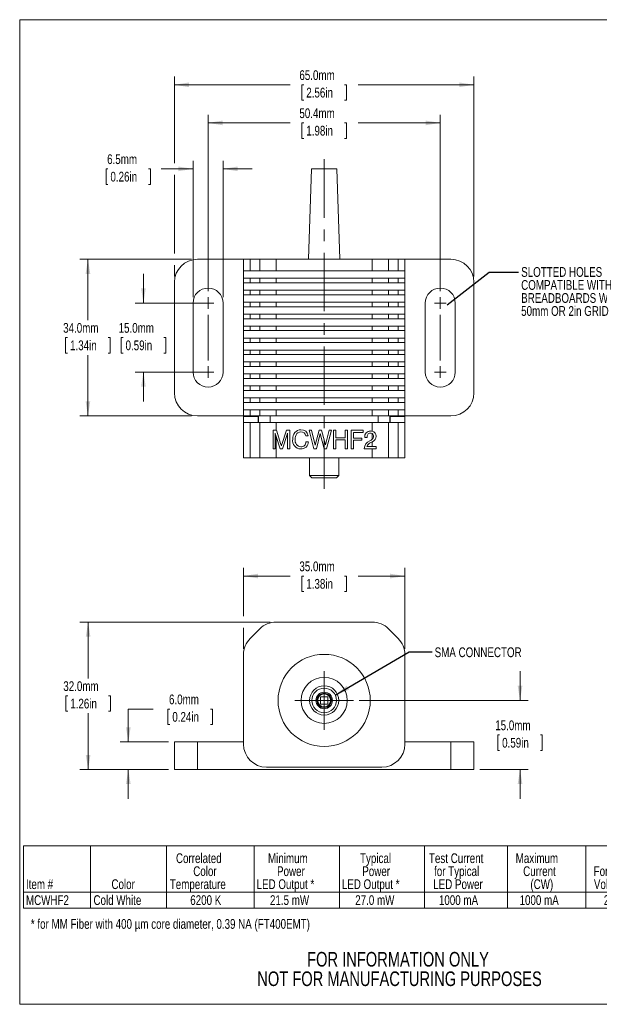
# Model space of a CAD drawing. Header units: millimetres. Extents: x 2 to 278, y 1 to 215.
# Tile 1 of 3: x 2 to 127, y 1 to 215. Entities that reach past the tile are written whole.
import ezdxf

# ---------------------------------------------------------------- set-up
doc = ezdxf.new("R2010")
doc.units = ezdxf.units.MM
doc.linetypes.add('CENTERX2', pattern=[20.32, 12.7, -2.54, 2.54, -2.54])
doc.styles.add('SLDTEXTSTYLE0', font='TXT', dxfattribs={"width": 0.75})
doc.styles.add('SLDTEXTSTYLE2', font='TXT', dxfattribs={"width": 0.7})
doc.styles.add('SLDTEXTSTYLE3', font='TXT', dxfattribs={"width": 0.694444})
doc.dimstyles.new('SLDDIMSTYLE0', dxfattribs={"dimtxt": 2.116667, "dimasz": 3.175, "dimexe": 0, "dimexo": 0.0625, "dimgap": 0.529167, "dimtad": 0, "dimtih": 1, "dimtoh": 1, "dimdec": 1, "dimrnd": 1e-09, "dimzin": 4, "dimdsep": 46, "dimtxsty": 'SLDTEXTSTYLE0', "dimsah": 1, "dimcen": 0.09, "dimadec": 0, "dimazin": 1, "dimtfac": 1, "dimtdec": 1, "dimtofl": 0, "dimtmove": 0, "dimatfit": 3, "dimfxl": 1, "dimfrac": 2, "dimtolj": 1, "dimtzin": 12, "dimarcsym": 0})
doc.dimstyles.new('SLDDIMSTYLE1', dxfattribs={"dimtxt": 2.116667, "dimasz": 3.175, "dimexe": 0, "dimexo": 0.0625, "dimgap": 0.529167, "dimtad": 0, "dimtih": 1, "dimtoh": 1, "dimdec": 1, "dimrnd": 1e-09, "dimzin": 4, "dimdsep": 46, "dimtxsty": 'SLDTEXTSTYLE0', "dimsah": 1, "dimcen": 0.09, "dimadec": 0, "dimazin": 1, "dimtfac": 1, "dimtdec": 1, "dimtmove": 0, "dimatfit": 0, "dimfxl": 1, "dimfrac": 2, "dimtolj": 1, "dimtzin": 12, "dimarcsym": 0})
doc.dimstyles.new('SLDDIMSTYLE2', dxfattribs={"dimtxt": 0.18, "dimasz": 3.175, "dimexe": 0, "dimexo": 0.0625, "dimgap": 0, "dimtad": 0, "dimtih": 1, "dimtoh": 1, "dimdec": 0, "dimrnd": 1e-09, "dimzin": 0, "dimdsep": 46, "dimtxsty": 'Standard', "dimsah": 1, "dimcen": 0.09, "dimadec": 0, "dimazin": 0, "dimtfac": 3.175, "dimtdec": 0, "dimtofl": 0, "dimtmove": 0, "dimatfit": 3, "dimfxl": 1, "dimfrac": 2, "dimtolj": 1, "dimtzin": 0, "dimarcsym": 0})
doc.dimstyles.new('SLDDIMSTYLE3', dxfattribs={"dimtxt": 2.116667, "dimasz": 3.175, "dimexe": 0, "dimexo": 0.0625, "dimgap": 0.529167, "dimtad": 0, "dimtih": 1, "dimtoh": 1, "dimdec": 1, "dimrnd": 1e-09, "dimzin": 12, "dimdsep": 46, "dimtxsty": 'SLDTEXTSTYLE0', "dimsah": 1, "dimcen": 0.09, "dimadec": 0, "dimazin": 3, "dimtfac": 1, "dimtdec": 1, "dimtofl": 0, "dimtmove": 0, "dimatfit": 3, "dimfxl": 1, "dimfrac": 2, "dimtolj": 1, "dimtzin": 12, "dimarcsym": 0})
doc.dimstyles.new('SLDDIMSTYLE5', dxfattribs={"dimtxt": 2.116667, "dimasz": 3.175, "dimexe": 0, "dimexo": 0.0625, "dimgap": 0.529167, "dimtad": 0, "dimtih": 1, "dimtoh": 1, "dimdec": 1, "dimrnd": 1e-09, "dimzin": 12, "dimdsep": 46, "dimtxsty": 'SLDTEXTSTYLE0', "dimsah": 1, "dimcen": 0.09, "dimadec": 0, "dimazin": 3, "dimtfac": 1, "dimtdec": 1, "dimtmove": 0, "dimatfit": 0, "dimfxl": 1, "dimfrac": 2, "dimtolj": 1, "dimtzin": 12, "dimarcsym": 0})
doc.dimstyles.new('SLDDIMSTYLE6', dxfattribs={"dimtxt": 0.18, "dimasz": 3.175, "dimexe": 0, "dimexo": 0.0625, "dimgap": 0, "dimtad": 0, "dimtih": 1, "dimtoh": 1, "dimdec": 0, "dimrnd": 1e-09, "dimzin": 0, "dimdsep": 46, "dimtxsty": 'Standard', "dimblk1": 'NONE', "dimblk2": 'NONE', "dimsah": 1, "dimcen": 0.09, "dimadec": 0, "dimazin": 0, "dimtfac": 3.175, "dimtdec": 0, "dimtofl": 0, "dimtmove": 0, "dimatfit": 3, "dimldrblk": 'NONE', "dimfxl": 1, "dimfrac": 2, "dimtolj": 1, "dimtzin": 0, "dimarcsym": 0})

# ---------------------------------------------------------------- blocks, each defined once
blk = doc.blocks.new('SW_NOTE_2')
at = {"color": 0, "linetype": 'Continuous', "lineweight": 0, "char_height": 3.175, "attachment_point": 2, "style": 'SLDTEXTSTYLE0'}
for s, insert in [('FOR INFORMATION ONLY', (25.05, 4.09)), ('NOT FOR MANUFACTURING PURPOSES', (25.38, -0.14))]:
    blk.add_mtext(s, dxfattribs=dict(at, insert=insert))
blk = doc.blocks.new('SW_TABLEANNOTATION_0')
at = {"color": 0, "linetype": 'Continuous', "lineweight": 0}
for p, q in [((0, 0), (0, -13.51)), ((168.5, 0), (0, 0)), ((14.5, 0), (14.5, -13.51)), ((31, 0), (31, -13.51)), ((50, 0), (50, -13.51)), ((68.5, 0), (68.5, -13.51)), ((87, 0), (87, -13.51)), ((105, 0), (105, -13.51)), ((122, 0), (122, -13.51)), ((136.5, 0), (136.5, -13.51)), ((152.5, 0), (152.5, -13.51)), ((168.5, -13.51), (168.5, 0)), ((0, -10.01), (168.5, -10.01)), ((0, -13.51), (168.5, -13.51))]:
    blk.add_line(p, q, dxfattribs=at)
at = {"color": 0, "linetype": 'Continuous', "lineweight": 0, "attachment_point": 1}
for s, insert, char_height, style in [('Correlated', (33.05, -1.61), 2.117, 'SLDTEXTSTYLE0'), ('Minimum', (53.02, -1.61), 2.117, 'SLDTEXTSTYLE0'), ('Typical', (72.99, -1.61), 2.117, 'SLDTEXTSTYLE0'), ('Test Current', (87.95, -1.61), 2.1167, 'SLDTEXTSTYLE0'), ('Maximum', (106.77, -1.61), 2.117, 'SLDTEXTSTYLE0'), ('Color', (36.8, -4.43), 2.117, 'SLDTEXTSTYLE0'), ('for Typical', (89.06, -4.43), 2.1167, 'SLDTEXTSTYLE0'), ('Forward', (123.69, -4.43), 2.117, 'SLDTEXTSTYLE0'), ('Bandwidth', (137.14, -4.43), 2.117, 'SLDTEXTSTYLE0'), ('Typical', (155.74, -4.43), 2.117, 'SLDTEXTSTYLE0'), ('Power', (54.98, -4.43), 2.117, 'SLDTEXTSTYLE0'), ('Power', (73.48, -4.43), 2.117, 'SLDTEXTSTYLE0'), ('Current', (108.39, -4.43), 2.117, 'SLDTEXTSTYLE0'), ('Item #', (0.5, -7.25), 2.117, 'SLDTEXTSTYLE0'), ('Color', (19.05, -7.25), 2.117, 'SLDTEXTSTYLE0'), ('Temperature', (31.71, -7.25), 2.1167, 'SLDTEXTSTYLE0'), ('LED Output *', (50.55, -7.25), 2.1167, 'SLDTEXTSTYLE0'), ('LED Output *', (69.05, -7.25), 2.1167, 'SLDTEXTSTYLE0'), ('LED Power', (88.88, -7.25), 2.117, 'SLDTEXTSTYLE0'), ('(CW)', (109.96, -7.25), 2.117, 'SLDTEXTSTYLE0'), ('Voltage', (123.74, -7.25), 2.117, 'SLDTEXTSTYLE0'), ('(FWHM)', (139.16, -7.25), 2.117, 'SLDTEXTSTYLE0'), ('Lifetime', (155.2, -7.25), 2.117, 'SLDTEXTSTYLE0'), ('MCWHF2', (0.5, -10.71), 2.117, 'SLDTEXTSTYLE0'), ('Cold White', (15.15, -10.71), 2.117, 'SLDTEXTSTYLE0'), ('6200 K', (36.15, -10.71), 2.117, 'SLDTEXTSTYLE0'), ('21.5 mW', (53.45, -10.71), 2.117, 'SLDTEXTSTYLE0'), ('27.0 mW', (71.95, -10.71), 2.117, 'SLDTEXTSTYLE0'), ('1000 mA', (90.11, -10.71), 2.117, 'SLDTEXTSTYLE0'), ('1000 mA', (107.61, -10.71), 2.117, 'SLDTEXTSTYLE0'), ('2.9 V', (125.91, -10.71), 2.117, 'SLDTEXTSTYLE2'), ('N/A', (141.79, -10.71), 2.117, 'SLDTEXTSTYLE0'), ('>50 000 h', (154.1, -10.71), 2.117, 'SLDTEXTSTYLE3')]:
    blk.add_mtext(s, dxfattribs=dict(at, insert=insert, char_height=char_height, style=style))
blk = doc.blocks.new('_D')
at = {"color": 7, "linetype": 'Continuous', "lineweight": 0}
for p, q in [((55.95, 83.87), (14.65, 83.87)), ((16.43, 83.87), (16.43, 71.66)), ((12.01, 67.87), (11.58, 67.87)), ((11.58, 67.87), (11.58, 64.51)), ((20.84, 67.87), (21.27, 67.87)), ((21.27, 67.87), (21.27, 64.51)), ((11.58, 64.51), (12.01, 64.51)), ((21.27, 64.51), (20.84, 64.51)), ((16.43, 51.87), (16.43, 64.08)), ((33.88, 51.87), (14.65, 51.87))]:
    blk.add_line(p, q, dxfattribs=at)
for points in [[(16.43, 83.87), (15.92, 80.7), (16.93, 80.7)], [(16.43, 51.87), (16.93, 55.05), (15.92, 55.05)]]:
    blk.add_solid(points, dxfattribs=at)
at = {"color": 7, "linetype": 'Continuous', "lineweight": 0, "char_height": 2.117, "attachment_point": 1, "style": 'SLDTEXTSTYLE0'}
for s, insert in [('32.0mm', (11.04, 71.03)), ('1.26in', (12.55, 67.24))]:
    blk.add_mtext(s, dxfattribs=dict(at, insert=insert))
blk = doc.blocks.new('_D_1')
at = {"color": 7, "linetype": 'Continuous', "lineweight": 0}
for p, q in [((30.56, 64.99), (25.15, 64.99)), ((25.15, 64.99), (25.15, 57.87)), ((34.16, 64.99), (33.73, 64.99)), ((33.73, 64.99), (33.73, 61.63)), ((42.99, 64.99), (43.42, 64.99)), ((43.42, 64.99), (43.42, 61.63)), ((33.73, 61.63), (34.16, 61.63)), ((43.42, 61.63), (42.99, 61.63)), ((33.88, 57.87), (23.37, 57.87)), ((33.88, 51.87), (23.37, 51.87)), ((25.15, 51.87), (25.15, 45.52))]:
    blk.add_line(p, q, dxfattribs=at)
for points in [[(25.15, 57.87), (25.66, 61.05), (24.64, 61.05)], [(25.15, 51.87), (24.64, 48.7), (25.66, 48.7)]]:
    blk.add_solid(points, dxfattribs=at)
at = {"color": 7, "linetype": 'Continuous', "lineweight": 0, "char_height": 2.117, "attachment_point": 1, "style": 'SLDTEXTSTYLE0'}
for s, insert in [('6.0mm', (33.98, 68.15)), ('0.24in', (34.7, 64.36))]:
    blk.add_mtext(s, dxfattribs=dict(at, insert=insert))
blk = doc.blocks.new('_D_2')
at = {"color": 7, "linetype": 'Continuous', "lineweight": 0}
for p, q in [((50.15, 85.14), (50.15, 95.65)), ((85.15, 78.07), (85.15, 95.65)), ((50.15, 93.87), (60.28, 93.87)), ((63.23, 93.87), (62.81, 93.87)), ((62.81, 93.87), (62.81, 90.51)), ((72.06, 93.87), (72.49, 93.87)), ((72.49, 93.87), (72.49, 90.51)), ((85.15, 93.87), (75.02, 93.87)), ((62.81, 90.51), (63.23, 90.51)), ((72.49, 90.51), (72.06, 90.51)), ((50.15, 78.07), (50.15, 82.6))]:
    blk.add_line(p, q, dxfattribs=at)
for points in [[(50.15, 93.87), (53.32, 93.36), (53.32, 94.38)], [(85.15, 93.87), (81.97, 94.38), (81.97, 93.36)]]:
    blk.add_solid(points, dxfattribs=at)
at = {"color": 7, "linetype": 'Continuous', "lineweight": 0, "char_height": 2.117, "attachment_point": 1, "style": 'SLDTEXTSTYLE0'}
for s, insert in [('35.0mm', (62.27, 97.03)), ('1.38in', (63.77, 93.24))]:
    blk.add_mtext(s, dxfattribs=dict(at, insert=insert))
blk = doc.blocks.new('_D_3')
at = {"color": 7, "linetype": 'Continuous', "lineweight": 0}
for p, q in [((110.15, 66.87), (110.15, 73.22)), ((75.27, 66.87), (111.93, 66.87)), ((105.73, 59.37), (105.31, 59.37)), ((105.31, 59.37), (105.31, 56.01)), ((114.56, 59.37), (114.99, 59.37)), ((114.99, 59.37), (114.99, 56.01)), ((105.31, 56.01), (105.73, 56.01)), ((114.99, 56.01), (114.56, 56.01)), ((101.42, 51.87), (111.93, 51.87)), ((110.15, 51.87), (110.15, 45.52))]:
    blk.add_line(p, q, dxfattribs=at)
for points in [[(110.15, 66.87), (110.66, 70.05), (109.64, 70.05)], [(110.15, 51.87), (109.64, 48.7), (110.66, 48.7)]]:
    blk.add_solid(points, dxfattribs=at)
at = {"color": 7, "linetype": 'Continuous', "lineweight": 0, "char_height": 2.117, "attachment_point": 1, "style": 'SLDTEXTSTYLE0'}
for s, insert in [('15.0mm', (104.77, 62.53)), ('0.59in', (106.27, 58.74))]:
    blk.add_mtext(s, dxfattribs=dict(at, insert=insert))
blk = doc.blocks.new('_D_6')
at = {"color": 7, "linetype": 'Continuous', "lineweight": 0}
for p, q in [((38.88, 162.64), (14.61, 162.64)), ((16.39, 162.64), (16.39, 149.43)), ((11.98, 145.64), (11.55, 145.64)), ((11.55, 145.64), (11.55, 142.28)), ((20.81, 145.64), (21.24, 145.64)), ((21.24, 145.64), (21.24, 142.28)), ((11.55, 142.28), (11.98, 142.28)), ((16.39, 128.64), (16.39, 141.85)), ((21.24, 142.28), (20.81, 142.28)), ((38.88, 128.64), (14.61, 128.64))]:
    blk.add_line(p, q, dxfattribs=at)
for points in [[(16.39, 162.64), (15.88, 159.47), (16.9, 159.47)], [(16.39, 128.64), (16.9, 131.82), (15.88, 131.82)]]:
    blk.add_solid(points, dxfattribs=at)
at = {"color": 7, "linetype": 'Continuous', "lineweight": 0, "char_height": 2.117, "attachment_point": 1, "style": 'SLDTEXTSTYLE0'}
for s, insert in [('34.0mm', (11.01, 148.8)), ('1.34in', (12.51, 145.01))]:
    blk.add_mtext(s, dxfattribs=dict(at, insert=insert))
blk = doc.blocks.new('_D_7')
at = {"color": 7, "linetype": 'Continuous', "lineweight": 0}
for p, q in [((28.43, 153.14), (28.43, 159.49)), ((41.18, 153.14), (26.65, 153.14)), ((24.01, 145.64), (23.58, 145.64)), ((23.58, 145.64), (23.58, 142.28)), ((32.84, 145.64), (33.27, 145.64)), ((33.27, 145.64), (33.27, 142.28)), ((23.58, 142.28), (24.01, 142.28)), ((33.27, 142.28), (32.84, 142.28)), ((41.18, 138.14), (26.65, 138.14)), ((28.43, 138.14), (28.43, 131.79))]:
    blk.add_line(p, q, dxfattribs=at)
for points in [[(28.43, 153.14), (28.93, 156.32), (27.92, 156.32)], [(28.43, 138.14), (27.92, 134.97), (28.93, 134.97)]]:
    blk.add_solid(points, dxfattribs=at)
at = {"color": 7, "linetype": 'Continuous', "lineweight": 0, "char_height": 2.117, "attachment_point": 1, "style": 'SLDTEXTSTYLE0'}
for s, insert in [('15.0mm', (23.04, 148.8)), ('0.59in', (24.55, 145.01))]:
    blk.add_mtext(s, dxfattribs=dict(at, insert=insert))
blk = doc.blocks.new('_D_8')
at = {"color": 7, "linetype": 'Continuous', "lineweight": 0}
for p, q in [((42.45, 155.68), (42.45, 194.02)), ((92.85, 155.68), (92.85, 194.02)), ((42.45, 192.24), (60.28, 192.24)), ((63.23, 192.24), (62.81, 192.24)), ((62.81, 192.24), (62.81, 188.88)), ((72.06, 192.24), (72.49, 192.24)), ((72.49, 192.24), (72.49, 188.88)), ((92.85, 192.24), (75.02, 192.24)), ((62.81, 188.88), (63.23, 188.88)), ((72.49, 188.88), (72.06, 188.88))]:
    blk.add_line(p, q, dxfattribs=at)
for points in [[(42.45, 192.24), (45.62, 191.73), (45.62, 192.75)], [(92.85, 192.24), (89.67, 192.75), (89.67, 191.73)]]:
    blk.add_solid(points, dxfattribs=at)
at = {"color": 7, "linetype": 'Continuous', "lineweight": 0, "char_height": 2.117, "attachment_point": 1, "style": 'SLDTEXTSTYLE0'}
for s, insert in [('50.4mm', (62.27, 195.4)), ('1.98in', (63.77, 191.61))]:
    blk.add_mtext(s, dxfattribs=dict(at, insert=insert))
blk = doc.blocks.new('_D_9')
at = {"color": 7, "linetype": 'Continuous', "lineweight": 0}
for p, q in [((39.2, 154.41), (39.2, 184.04)), ((45.7, 154.41), (45.7, 184.04)), ((20.73, 182.26), (20.31, 182.26)), ((20.31, 182.26), (20.31, 178.9)), ((29.56, 182.26), (29.99, 182.26)), ((29.99, 182.26), (29.99, 178.9)), ((39.2, 182.26), (32.31, 182.26)), ((45.7, 182.26), (52.05, 182.26)), ((20.31, 178.9), (20.73, 178.9)), ((29.99, 178.9), (29.56, 178.9))]:
    blk.add_line(p, q, dxfattribs=at)
for points in [[(39.2, 182.26), (36.02, 182.77), (36.02, 181.76)], [(45.7, 182.26), (48.87, 181.76), (48.87, 182.77)]]:
    blk.add_solid(points, dxfattribs=at)
at = {"color": 7, "linetype": 'Continuous', "lineweight": 0, "char_height": 2.117, "attachment_point": 1, "style": 'SLDTEXTSTYLE0'}
for s, insert in [('6.5mm', (20.55, 185.42)), ('0.26in', (21.27, 181.63))]:
    blk.add_mtext(s, dxfattribs=dict(at, insert=insert))
blk = doc.blocks.new('_D_10')
at = {"color": 7, "linetype": 'Continuous', "lineweight": 0}
for p, q in [((35.15, 183.53), (35.15, 202.29)), ((100.15, 158.91), (100.15, 202.29)), ((35.15, 200.51), (60.28, 200.51)), ((63.23, 200.51), (62.81, 200.51)), ((62.81, 200.51), (62.81, 197.15)), ((72.06, 200.51), (72.49, 200.51)), ((72.49, 200.51), (72.49, 197.15)), ((100.15, 200.51), (75.02, 200.51)), ((62.81, 197.15), (63.23, 197.15)), ((72.49, 197.15), (72.06, 197.15)), ((35.15, 163.91), (35.15, 180.99)), ((35.15, 158.91), (35.15, 161.37))]:
    blk.add_line(p, q, dxfattribs=at)
for points in [[(35.15, 200.51), (38.32, 200), (38.32, 201.02)], [(100.15, 200.51), (96.97, 201.02), (96.97, 200)]]:
    blk.add_solid(points, dxfattribs=at)
at = {"color": 7, "linetype": 'Continuous', "lineweight": 0, "char_height": 2.117, "attachment_point": 1, "style": 'SLDTEXTSTYLE0'}
for s, insert in [('65.0mm', (62.27, 203.67)), ('2.56in', (63.77, 199.87))]:
    blk.add_mtext(s, dxfattribs=dict(at, insert=insert))
blk = doc.blocks.new('SW_NOTE_5')
at = {"color": 0, "linetype": 'Continuous', "lineweight": 0, "char_height": 2.1167, "attachment_point": 1, "style": 'SLDTEXTSTYLE0'}
for s, insert in [('SLOTTED HOLES', (0.61, 1.09)), ('COMPATIBLE WITH', (0.61, -1.73)), ('BREADBOARDS WITH', (0.61, -4.56)), ('50mm OR 2in GRID', (0.61, -7.38))]:
    blk.add_mtext(s, dxfattribs=dict(at, insert=insert))
blk = doc.blocks.new('_NONE')
blk = doc.blocks.new('SW_CENTERMARKSYMBOL_0')
at = {"color": 0, "linetype": 'Continuous', "lineweight": 0}
for p, q in [((0, 0), (-1.27, 0)), ((0, 0), (0, 1.27)), ((0, 0), (0, -1.27)), ((0, 0), (1.27, 0)), ((0, -15), (0, -13.73)), ((0, -15), (-1.27, -15)), ((0, -15), (0, -16.27)), ((0, -15), (1.27, -15))]:
    blk.add_line(p, q, dxfattribs=at)
at = {"color": 0, "linetype": 'CENTERX2', "lineweight": 0}
blk.add_line((0, -2.54), (0, -12.46), dxfattribs=at)
blk = doc.blocks.new('SW_CENTERMARKSYMBOL_1')
at = {"color": 0, "linetype": 'Continuous', "lineweight": 0}
for p, q in [((0, 0), (-1.27, 0)), ((0, 0), (0, 1.27)), ((0, 0), (0, -1.27)), ((0, 0), (1.27, 0)), ((0, -15), (0, -13.73)), ((0, -15), (-1.27, -15)), ((0, -15), (0, -16.27)), ((0, -15), (1.27, -15))]:
    blk.add_line(p, q, dxfattribs=at)
at = {"color": 0, "linetype": 'CENTERX2', "lineweight": 0}
blk.add_line((0, -2.54), (0, -12.46), dxfattribs=at)

msp = doc.modelspace()

# ---------------------------------------------------------------- linework, layer by layer
at = {"color": 7, "linetype": 'Continuous', "lineweight": 0}
for p, q in [((1.58, 214.65), (277.99, 214.65)), ((1.58, 214.65), (1.58, 0.9)), ((64.9, 182.24), (64.23, 162.64)), ((68.64, 182.24), (64.9, 182.24)), ((70.4, 182.24), (68.64, 182.24)), ((71.06, 162.64), (70.4, 182.24)), ((40.15, 162.64), (50.15, 162.64)), ((50.15, 162.64), (50.15, 160.14)), ((50.15, 162.64), (51.61, 162.64)), ((51.61, 162.64), (51.61, 160.14)), ((51.61, 162.64), (53.69, 162.64)), ((53.69, 162.64), (53.69, 160.14)), ((53.69, 162.64), (57.22, 162.64)), ((57.22, 162.64), (78.08, 162.64)), ((57.22, 162.64), (57.22, 160.14)), ((78.08, 162.64), (78.08, 160.14)), ((78.08, 162.64), (81.61, 162.64)), ((81.61, 162.64), (81.61, 160.14)), ((81.61, 162.64), (83.69, 162.64)), ((83.69, 162.64), (83.69, 160.14)), ((83.69, 162.64), (85.15, 162.64)), ((85.15, 162.64), (85.15, 160.14)), ((85.15, 162.64), (95.15, 162.64)), ((50.15, 160.14), (51.61, 160.14)), ((50.15, 160.14), (50.15, 158.54)), ((50.15, 158.54), (50.15, 157.54)), ((50.15, 158.54), (51.61, 158.54)), ((51.61, 160.14), (53.69, 160.14)), ((51.61, 158.54), (51.61, 157.54)), ((51.61, 158.54), (53.69, 158.54)), ((53.69, 160.14), (57.22, 160.14)), ((53.69, 158.54), (53.69, 157.54)), ((53.69, 158.54), (57.22, 158.54)), ((78.08, 160.14), (57.22, 160.14)), ((57.22, 158.54), (57.22, 157.54)), ((78.08, 158.54), (57.22, 158.54)), ((78.08, 160.14), (81.61, 160.14)), ((78.08, 158.54), (78.08, 157.54)), ((78.08, 158.54), (81.61, 158.54)), ((81.61, 160.14), (83.69, 160.14)), ((81.61, 158.54), (81.61, 157.54)), ((81.61, 158.54), (83.69, 158.54)), ((83.69, 160.14), (85.15, 160.14)), ((83.69, 158.54), (83.69, 157.54)), ((83.69, 158.54), (85.15, 158.54)), ((85.15, 160.14), (85.15, 158.54)), ((85.15, 158.54), (85.15, 157.54)), ((35.15, 157.64), (35.15, 133.64)), ((50.15, 157.54), (51.61, 157.54)), ((50.15, 157.54), (50.15, 155.94)), ((51.61, 157.54), (53.69, 157.54)), ((53.69, 157.54), (57.22, 157.54)), ((78.08, 157.54), (57.22, 157.54)), ((78.08, 157.54), (81.61, 157.54)), ((81.61, 157.54), (83.69, 157.54)), ((83.69, 157.54), (85.15, 157.54)), ((85.15, 157.54), (85.15, 155.94)), ((100.15, 157.64), (100.15, 133.64)), ((50.15, 155.94), (50.15, 154.94)), ((50.15, 155.94), (51.61, 155.94)), ((50.15, 154.94), (51.61, 154.94)), ((50.15, 154.94), (50.15, 153.34)), ((51.61, 155.94), (51.61, 154.94)), ((51.61, 155.94), (53.69, 155.94)), ((51.61, 154.94), (53.69, 154.94)), ((53.69, 155.94), (53.69, 154.94)), ((53.69, 155.94), (57.22, 155.94)), ((53.69, 154.94), (57.22, 154.94)), ((57.22, 155.94), (57.22, 154.94)), ((78.08, 155.94), (57.22, 155.94)), ((78.08, 154.94), (57.22, 154.94)), ((78.08, 155.94), (78.08, 154.94)), ((78.08, 155.94), (81.61, 155.94)), ((78.08, 154.94), (81.61, 154.94)), ((81.61, 155.94), (81.61, 154.94)), ((81.61, 155.94), (83.69, 155.94)), ((81.61, 154.94), (83.69, 154.94)), ((83.69, 155.94), (83.69, 154.94)), ((83.69, 155.94), (85.15, 155.94)), ((83.69, 154.94), (85.15, 154.94)), ((85.15, 155.94), (85.15, 154.94)), ((85.15, 154.94), (85.15, 153.34)), ((39.2, 153.14), (39.2, 138.14)), ((45.7, 138.14), (45.7, 153.14)), ((50.15, 153.34), (50.15, 152.34)), ((50.15, 153.34), (51.61, 153.34)), ((50.15, 152.34), (51.61, 152.34)), ((50.15, 152.34), (50.15, 150.74)), ((51.61, 153.34), (51.61, 152.34)), ((51.61, 153.34), (53.69, 153.34)), ((51.61, 152.34), (53.69, 152.34)), ((53.69, 153.34), (53.69, 152.34)), ((53.69, 153.34), (57.22, 153.34)), ((53.69, 152.34), (57.22, 152.34)), ((57.22, 153.34), (57.22, 152.34)), ((78.08, 153.34), (57.22, 153.34)), ((78.08, 152.34), (57.22, 152.34)), ((78.08, 153.34), (78.08, 152.34)), ((78.08, 153.34), (81.61, 153.34)), ((78.08, 152.34), (81.61, 152.34)), ((81.61, 153.34), (81.61, 152.34)), ((81.61, 153.34), (83.69, 153.34)), ((81.61, 152.34), (83.69, 152.34)), ((83.69, 153.34), (83.69, 152.34)), ((83.69, 153.34), (85.15, 153.34)), ((83.69, 152.34), (85.15, 152.34)), ((85.15, 153.34), (85.15, 152.34)), ((85.15, 152.34), (85.15, 150.74)), ((89.6, 153.14), (89.6, 138.14)), ((96.1, 138.14), (96.1, 153.14)), ((50.15, 150.74), (50.15, 149.74)), ((50.15, 150.74), (51.61, 150.74)), ((50.15, 149.74), (51.61, 149.74)), ((50.15, 149.74), (50.15, 148.14)), ((51.61, 150.74), (51.61, 149.74)), ((51.61, 150.74), (53.69, 150.74)), ((51.61, 149.74), (53.69, 149.74)), ((53.69, 150.74), (53.69, 149.74)), ((53.69, 150.74), (57.22, 150.74)), ((53.69, 149.74), (57.22, 149.74)), ((57.22, 150.74), (57.22, 149.74)), ((78.08, 150.74), (57.22, 150.74)), ((78.08, 149.74), (57.22, 149.74)), ((78.08, 150.74), (78.08, 149.74)), ((78.08, 150.74), (81.61, 150.74)), ((78.08, 149.74), (81.61, 149.74)), ((81.61, 150.74), (81.61, 149.74)), ((81.61, 150.74), (83.69, 150.74)), ((81.61, 149.74), (83.69, 149.74)), ((83.69, 150.74), (83.69, 149.74)), ((83.69, 150.74), (85.15, 150.74)), ((83.69, 149.74), (85.15, 149.74)), ((85.15, 150.74), (85.15, 149.74)), ((85.15, 149.74), (85.15, 148.14)), ((50.15, 148.14), (50.15, 147.14)), ((50.15, 148.14), (51.61, 148.14)), ((51.61, 148.14), (51.61, 147.14)), ((51.61, 148.14), (53.69, 148.14)), ((53.69, 148.14), (53.69, 147.14)), ((53.69, 148.14), (57.22, 148.14)), ((57.22, 148.14), (57.22, 147.14)), ((78.08, 148.14), (57.22, 148.14)), ((78.08, 148.14), (78.08, 147.14)), ((78.08, 148.14), (81.61, 148.14)), ((81.61, 148.14), (81.61, 147.14)), ((81.61, 148.14), (83.69, 148.14)), ((83.69, 148.14), (83.69, 147.14)), ((83.69, 148.14), (85.15, 148.14)), ((85.15, 148.14), (85.15, 147.14)), ((50.15, 147.14), (51.61, 147.14)), ((50.15, 147.14), (50.15, 145.54)), ((50.15, 145.54), (50.15, 144.54)), ((50.15, 145.54), (51.61, 145.54)), ((51.61, 147.14), (53.69, 147.14)), ((51.61, 145.54), (51.61, 144.54)), ((51.61, 145.54), (53.69, 145.54)), ((53.69, 147.14), (57.22, 147.14)), ((53.69, 145.54), (53.69, 144.54)), ((53.69, 145.54), (57.22, 145.54)), ((78.08, 147.14), (57.22, 147.14)), ((57.22, 145.54), (57.22, 144.54)), ((78.08, 145.54), (57.22, 145.54)), ((78.08, 147.14), (81.61, 147.14)), ((78.08, 145.54), (78.08, 144.54)), ((78.08, 145.54), (81.61, 145.54)), ((81.61, 147.14), (83.69, 147.14)), ((81.61, 145.54), (81.61, 144.54)), ((81.61, 145.54), (83.69, 145.54)), ((83.69, 147.14), (85.15, 147.14)), ((83.69, 145.54), (83.69, 144.54)), ((83.69, 145.54), (85.15, 145.54)), ((85.15, 147.14), (85.15, 145.54)), ((85.15, 145.54), (85.15, 144.54)), ((50.15, 144.54), (51.61, 144.54)), ((50.15, 144.54), (50.15, 142.94)), ((51.61, 144.54), (53.69, 144.54)), ((53.69, 144.54), (57.22, 144.54)), ((78.08, 144.54), (57.22, 144.54)), ((78.08, 144.54), (81.61, 144.54)), ((81.61, 144.54), (83.69, 144.54)), ((83.69, 144.54), (85.15, 144.54)), ((85.15, 144.54), (85.15, 142.94)), ((50.15, 142.94), (50.15, 141.94)), ((50.15, 142.94), (51.61, 142.94)), ((50.15, 141.94), (51.61, 141.94)), ((50.15, 141.94), (50.15, 140.34)), ((51.61, 142.94), (51.61, 141.94)), ((51.61, 142.94), (53.69, 142.94)), ((51.61, 141.94), (53.69, 141.94)), ((53.69, 142.94), (53.69, 141.94)), ((53.69, 142.94), (57.22, 142.94)), ((53.69, 141.94), (57.22, 141.94)), ((57.22, 142.94), (57.22, 141.94)), ((78.08, 142.94), (57.22, 142.94)), ((78.08, 141.94), (57.22, 141.94)), ((78.08, 142.94), (78.08, 141.94)), ((78.08, 142.94), (81.61, 142.94)), ((78.08, 141.94), (81.61, 141.94)), ((81.61, 142.94), (81.61, 141.94)), ((81.61, 142.94), (83.69, 142.94)), ((81.61, 141.94), (83.69, 141.94)), ((83.69, 142.94), (83.69, 141.94)), ((83.69, 142.94), (85.15, 142.94)), ((83.69, 141.94), (85.15, 141.94)), ((85.15, 142.94), (85.15, 141.94)), ((85.15, 141.94), (85.15, 140.34)), ((50.15, 140.34), (50.15, 139.34)), ((50.15, 140.34), (51.61, 140.34)), ((50.15, 139.34), (51.61, 139.34)), ((50.15, 139.34), (50.15, 137.74)), ((51.61, 140.34), (51.61, 139.34)), ((51.61, 140.34), (53.69, 140.34)), ((51.61, 139.34), (53.69, 139.34)), ((53.69, 140.34), (53.69, 139.34)), ((53.69, 140.34), (57.22, 140.34)), ((53.69, 139.34), (57.22, 139.34)), ((57.22, 140.34), (57.22, 139.34)), ((78.08, 140.34), (57.22, 140.34)), ((78.08, 139.34), (57.22, 139.34)), ((78.08, 140.34), (78.08, 139.34)), ((78.08, 140.34), (81.61, 140.34)), ((78.08, 139.34), (81.61, 139.34)), ((81.61, 140.34), (81.61, 139.34)), ((81.61, 140.34), (83.69, 140.34)), ((81.61, 139.34), (83.69, 139.34)), ((83.69, 140.34), (83.69, 139.34)), ((83.69, 140.34), (85.15, 140.34)), ((83.69, 139.34), (85.15, 139.34)), ((85.15, 140.34), (85.15, 139.34)), ((85.15, 139.34), (85.15, 137.74)), ((50.15, 137.74), (50.15, 136.74)), ((50.15, 137.74), (51.61, 137.74)), ((51.61, 137.74), (51.61, 136.74)), ((51.61, 137.74), (53.69, 137.74)), ((53.69, 137.74), (53.69, 136.74)), ((53.69, 137.74), (57.22, 137.74)), ((57.22, 137.74), (57.22, 136.74)), ((78.08, 137.74), (57.22, 137.74)), ((78.08, 137.74), (78.08, 136.74)), ((78.08, 137.74), (81.61, 137.74)), ((81.61, 137.74), (81.61, 136.74)), ((81.61, 137.74), (83.69, 137.74)), ((83.69, 137.74), (83.69, 136.74)), ((83.69, 137.74), (85.15, 137.74)), ((85.15, 137.74), (85.15, 136.74)), ((50.15, 136.74), (51.61, 136.74)), ((50.15, 136.74), (50.15, 135.14)), ((50.15, 135.14), (50.15, 134.14)), ((50.15, 135.14), (51.61, 135.14)), ((51.61, 136.74), (53.69, 136.74)), ((51.61, 135.14), (51.61, 134.14)), ((51.61, 135.14), (53.69, 135.14)), ((53.69, 136.74), (57.22, 136.74)), ((53.69, 135.14), (53.69, 134.14)), ((53.69, 135.14), (57.22, 135.14)), ((78.08, 136.74), (57.22, 136.74)), ((78.08, 135.14), (57.22, 135.14)), ((57.22, 135.14), (57.22, 134.14)), ((78.08, 136.74), (81.61, 136.74)), ((78.08, 135.14), (81.61, 135.14)), ((78.08, 135.14), (78.08, 134.14)), ((81.61, 136.74), (83.69, 136.74)), ((81.61, 135.14), (81.61, 134.14)), ((81.61, 135.14), (83.69, 135.14)), ((83.69, 136.74), (85.15, 136.74)), ((83.69, 135.14), (83.69, 134.14)), ((83.69, 135.14), (85.15, 135.14)), ((85.15, 136.74), (85.15, 135.14)), ((85.15, 135.14), (85.15, 134.14)), ((50.15, 134.14), (51.61, 134.14)), ((50.15, 132.54), (50.15, 134.14)), ((50.15, 132.54), (50.15, 131.54)), ((50.15, 132.54), (51.61, 132.54)), ((51.61, 134.14), (53.69, 134.14)), ((51.61, 132.54), (51.61, 131.54)), ((51.61, 132.54), (53.69, 132.54)), ((53.69, 134.14), (57.22, 134.14)), ((53.69, 132.54), (53.69, 131.54)), ((53.69, 132.54), (57.22, 132.54)), ((78.08, 134.14), (57.22, 134.14)), ((78.08, 132.54), (57.22, 132.54)), ((57.22, 132.54), (57.22, 131.54)), ((78.08, 134.14), (81.61, 134.14)), ((78.08, 132.54), (78.08, 131.54)), ((78.08, 132.54), (81.61, 132.54)), ((81.61, 134.14), (83.69, 134.14)), ((81.61, 132.54), (81.61, 131.54)), ((81.61, 132.54), (83.69, 132.54)), ((83.69, 134.14), (85.15, 134.14)), ((83.69, 132.54), (83.69, 131.54)), ((83.69, 132.54), (85.15, 132.54)), ((85.15, 132.54), (85.15, 134.14)), ((85.15, 132.54), (85.15, 131.54)), ((50.15, 131.54), (51.61, 131.54)), ((50.15, 129.94), (50.15, 131.54)), ((51.61, 131.54), (53.69, 131.54)), ((53.69, 131.54), (57.22, 131.54)), ((78.08, 131.54), (57.22, 131.54)), ((78.08, 131.54), (81.61, 131.54)), ((81.61, 131.54), (83.69, 131.54)), ((83.69, 131.54), (85.15, 131.54)), ((85.15, 129.94), (85.15, 131.54)), ((40.15, 128.64), (50.15, 128.64)), ((50.15, 129.94), (50.15, 128.64)), ((50.15, 129.94), (51.61, 129.94)), ((50.15, 128.64), (51.61, 128.64)), ((53.35, 128.51), (50.15, 128.51)), ((50.15, 128.51), (50.15, 127.21)), ((51.61, 129.94), (51.61, 128.64)), ((51.61, 129.94), (53.69, 129.94)), ((51.61, 128.64), (53.69, 128.64)), ((53.35, 128.51), (53.35, 127.21)), ((53.4, 128.51), (53.35, 128.51)), ((53.4, 127.21), (53.4, 128.64)), ((53.69, 129.94), (53.69, 128.64)), ((53.69, 129.94), (57.22, 129.94)), ((53.69, 128.64), (57.22, 128.64)), ((55.9, 127.21), (55.9, 128.64)), ((57.22, 129.94), (57.22, 128.64)), ((78.08, 129.94), (57.22, 129.94)), ((57.22, 128.64), (78.08, 128.64)), ((78.08, 129.94), (78.08, 128.64)), ((78.08, 129.94), (81.61, 129.94)), ((78.08, 128.64), (81.61, 128.64)), ((79.4, 127.21), (79.4, 128.64)), ((81.61, 129.94), (81.61, 128.64)), ((81.61, 129.94), (83.69, 129.94)), ((81.61, 128.64), (83.69, 128.64)), ((81.9, 127.21), (81.9, 128.64)), ((81.95, 128.51), (81.9, 128.51)), ((85.15, 128.51), (81.95, 128.51)), ((81.95, 127.21), (81.95, 128.51)), ((83.69, 129.94), (83.69, 128.64)), ((83.69, 129.94), (85.15, 129.94)), ((83.69, 128.64), (85.15, 128.64)), ((85.15, 129.94), (85.15, 128.64)), ((85.15, 128.64), (95.15, 128.64)), ((85.15, 127.21), (85.15, 128.51)), ((50.15, 127.21), (50.15, 119.51)), ((50.15, 127.21), (51.62, 127.21)), ((51.62, 127.21), (51.62, 119.51)), ((51.62, 127.21), (53.69, 127.21)), ((53.69, 127.21), (53.69, 119.51)), ((53.69, 127.21), (57.22, 127.21)), ((57.22, 127.21), (57.22, 125.51)), ((57.22, 127.21), (78.08, 127.21)), ((78.08, 127.21), (78.08, 125.31)), ((78.08, 127.21), (81.62, 127.21)), ((81.62, 127.21), (81.62, 119.51)), ((81.62, 127.21), (83.69, 127.21)), ((83.69, 127.21), (83.69, 119.51)), ((83.69, 127.21), (85.15, 127.21)), ((85.15, 127.21), (85.15, 119.51)), ((50.15, 125.37), (50.15, 125.34)), ((50.15, 122.07), (50.15, 125.34)), ((56.55, 125.51), (57.22, 125.51)), ((56.55, 121.51), (56.55, 125.51)), ((57.02, 124.92), (57.02, 121.51)), ((57.22, 124.2), (57.1, 124.57)), ((57.22, 125.51), (57.29, 125.51)), ((57.22, 124.2), (57.22, 119.51)), ((58.09, 121.51), (57.22, 124.2)), ((57.29, 125.51), (58.27, 122.45)), ((58.45, 122.45), (59.44, 125.51)), ((59.59, 124.57), (58.61, 121.51)), ((59.44, 125.51), (60.2, 125.51)), ((59.68, 121.51), (59.68, 124.92)), ((60.2, 125.51), (60.2, 121.51)), ((64.16, 124.33), (63.65, 124.33)), ((64.39, 125.51), (64.91, 125.51)), ((65.41, 121.51), (64.39, 125.51)), ((64.91, 125.51), (65.72, 122.31)), ((65.72, 122.31), (66.54, 125.51)), ((66.81, 124.81), (65.98, 121.51)), ((66.54, 125.51), (67.08, 125.51)), ((67.67, 121.51), (66.81, 124.81)), ((67.08, 125.51), (67.91, 122.33)), ((67.91, 122.33), (68.71, 125.51)), ((69.21, 125.51), (68.18, 121.51)), ((68.71, 125.51), (69.21, 125.51)), ((69.64, 125.51), (70.15, 125.51)), ((69.64, 121.51), (69.64, 125.51)), ((70.15, 125.51), (70.15, 123.87)), ((72.2, 125.51), (72.71, 125.51)), ((72.2, 123.87), (72.2, 125.51)), ((72.71, 125.51), (72.71, 121.51)), ((73.5, 125.51), (76.12, 125.51)), ((73.5, 121.51), (73.5, 125.51)), ((74.01, 125.05), (74.01, 123.82)), ((76.12, 125.05), (74.01, 125.05)), ((76.12, 125.51), (76.12, 125.05)), ((76.44, 123.97), (76.44, 124.04)), ((76.95, 123.97), (76.44, 123.97)), ((76.95, 124.02), (76.95, 123.97)), ((78.08, 124.79), (78.08, 123.56)), ((50.15, 121.94), (50.15, 122.07)), ((50.15, 121.94), (50.15, 121.91)), ((63.7, 123), (64.21, 123)), ((70.15, 123.87), (72.2, 123.87)), ((72.2, 123.41), (70.15, 123.41)), ((70.15, 123.41), (70.15, 121.51)), ((72.2, 121.51), (72.2, 123.41)), ((74.01, 123.82), (75.85, 123.82)), ((75.85, 123.36), (74.01, 123.36)), ((74.01, 123.36), (74.01, 121.51)), ((75.85, 123.82), (75.85, 123.36)), ((76.92, 121.97), (78.08, 121.97)), ((77.55, 123.23), (77.86, 123.4)), ((78.08, 123), (77.79, 122.84)), ((78.1, 123.01), (78.08, 123)), ((78.08, 123), (78.08, 121.97)), ((78.08, 121.97), (78.9, 121.97)), ((78.9, 121.97), (78.9, 121.51)), ((57.02, 121.51), (56.55, 121.51)), ((58.61, 121.51), (58.09, 121.51)), ((60.2, 121.51), (59.68, 121.51)), ((65.98, 121.51), (65.41, 121.51)), ((68.18, 121.51), (67.67, 121.51)), ((70.15, 121.51), (69.64, 121.51)), ((72.71, 121.51), (72.2, 121.51)), ((74.01, 121.51), (73.5, 121.51)), ((76.34, 121.51), (76.34, 121.54)), ((78.08, 121.51), (76.34, 121.51)), ((78.08, 121.51), (78.08, 119.51)), ((78.9, 121.51), (78.08, 121.51)), ((51.62, 119.51), (50.15, 119.51)), ((53.69, 119.51), (51.62, 119.51)), ((57.22, 119.51), (53.69, 119.51)), ((78.08, 119.51), (57.22, 119.51)), ((64.48, 119.51), (64.48, 115.71)), ((70.83, 115.71), (70.83, 119.51)), ((81.62, 119.51), (78.08, 119.51)), ((83.69, 119.51), (81.62, 119.51)), ((85.15, 119.51), (83.69, 119.51)), ((64.48, 115.71), (64.98, 115.21)), ((64.48, 115.71), (67.65, 115.71)), ((67.65, 115.71), (70.83, 115.71)), ((70.33, 115.21), (70.83, 115.71)), ((64.98, 115.21), (67.65, 115.21)), ((67.65, 115.21), (70.33, 115.21)), ((78.08, 83.87), (57.22, 83.87)), ((51.61, 80.34), (53.69, 82.41)), ((53.69, 82.41), (51.62, 80.34)), ((83.69, 80.34), (81.62, 82.41)), ((50.15, 76.8), (50.15, 57.37)), ((50.15, 62.07), (50.15, 76.8)), ((85.15, 57.37), (85.15, 76.8)), ((68.45, 67.67), (66.85, 67.67)), ((66.85, 67.67), (66.85, 66.07)), ((68.45, 66.07), (68.45, 67.67)), ((66.85, 66.07), (68.45, 66.07)), ((50.15, 62.1), (50.15, 62.07)), ((50.15, 61.02), (50.15, 62.07)), ((50.15, 58.67), (50.15, 61.02)), ((35.15, 51.87), (35.15, 57.87)), ((35.15, 57.87), (40.15, 57.87)), ((40.15, 57.87), (40.15, 51.87)), ((40.15, 57.87), (50.15, 57.87)), ((50.15, 58.67), (50.15, 58.64)), ((50.15, 57.87), (50.15, 58.67)), ((85.15, 57.87), (95.15, 57.87)), ((95.15, 51.87), (95.15, 57.87)), ((95.15, 57.87), (100.15, 57.87)), ((100.15, 57.87), (100.15, 51.87)), ((40.15, 51.87), (35.15, 51.87)), ((95.15, 51.87), (40.15, 51.87)), ((55.15, 52.37), (80.15, 52.37)), ((100.15, 51.87), (95.15, 51.87)), ((277.99, 0.9), (1.58, 0.9))]:
    msp.add_line(p, q, dxfattribs=at)
at = {"color": 7, "linetype": 'CENTERX2', "lineweight": 0}
for p, q in [((67.65, 184.36), (67.65, 112.79)), ((67.65, 73.22), (67.65, 60.52)), ((74, 66.87), (61.3, 66.87))]:
    msp.add_line(p, q, dxfattribs=at)
at = {"color": 7, "linetype": 'Continuous', "lineweight": 0, "flags": 128}
for points in [[(59.68, 124.92), (59.64, 124.72), (59.59, 124.57)], [(62.58, 125.15), (62.26, 125.12), (61.96, 124.99), (61.72, 124.79), (61.54, 124.52), (61.42, 124.2), (61.36, 123.87), (61.34, 123.53)], [(78.08, 124.79), (77.86, 124.88), (77.67, 124.9)], [(77.68, 125.36), (77.91, 125.34), (78.08, 125.31)], [(58.27, 122.45), (58.33, 122.27), (58.36, 122.12)], [(58.36, 122.12), (58.41, 122.31), (58.45, 122.45)], [(77.86, 123.4), (77.99, 123.49), (78.08, 123.56)]]:
    msp.add_lwpolyline(points, dxfattribs=at)
at = {"color": 7, "linetype": 'Continuous', "lineweight": 0}
for radius in [10, 5, 3.17, 2.67, 1.79, 1.59, 1.4]:
    msp.add_circle((67.65, 66.87), radius, dxfattribs=at)
for centre, radius, start, end in [((40.15, 157.64), 5, 90, 180), ((95.15, 157.64), 5, 0, 90), ((42.45, 153.14), 3.25, 0, 180), ((92.85, 153.14), 3.25, 0, 180), ((42.45, 138.14), 3.25, 180, 0), ((92.85, 138.14), 3.25, 180, 0), ((40.15, 133.64), 5, 180, 270), ((95.15, 133.64), 5, 270, 0), ((59.33, 125.31), 2.35, 189.7151, 198.5424), ((62.61, 123.82), 1.8, 89.9546, 187.022), ((62.67, 124.16), 0.999, 10.06, 94.8776), ((62.73, 124.18), 1.44, 6.1789, 94.6191), ((77.64, 124.15), 1.2, 88.0779, 185.4761), ((77.71, 124.13), 0.765, 93.1814, 188.5994), ((77.82, 124.26), 1.08, 357.8665, 76.1001), ((77.75, 124.25), 0.639, 357.6299, 58.998), ((77.56, 124.2), 0.827, 308.7327, 1.1266), ((77.54, 124.25), 1.37, 294.4366, 358.4292), ((62.63, 123.29), 1.83, 170.2432, 268.1882), ((62.72, 123.31), 1.39, 170.8439, 264.5657), ((62.66, 123.02), 1.56, 267.0533, 359.3073), ((62.62, 123), 1.08, 268.1045, 359.9264), ((78.24, 121.45), 1.91, 111.3342, 177.2557), ((78.38, 121.38), 1.58, 111.936, 157.9062), ((57.22, 78.87), 5, 90, 135), ((57.22, 78.87), 5, 90, 135), ((78.08, 78.87), 5, 45, 90), ((55.15, 76.8), 5, 135, 180), ((55.15, 76.8), 5, 135, 180), ((80.15, 76.8), 5, 0, 45), ((55.15, 57.37), 5, 180, 270), ((80.15, 57.37), 5, 270, 0)]:
    msp.add_arc(centre, radius, start, end, dxfattribs=at)

# ---------------------------------------------------------------- block references
for name, p in [('SW_NOTE_5', (109.79, 159.85)), ('SW_CENTERMARKSYMBOL_0', (42.45, 153.14)), ('SW_CENTERMARKSYMBOL_1', (92.85, 153.14)), ('SW_TABLEANNOTATION_0', (2.44, 35.29)), ('SW_NOTE_2', (58.62, 8.18))]:
    msp.add_blockref(name, p, dxfattribs=at)

# ---------------------------------------------------------------- texts
at = {"color": 7, "linetype": 'Continuous', "lineweight": 0, "char_height": 2.1167, "attachment_point": 1, "style": 'SLDTEXTSTYLE0'}
for s, insert in [('SMA CONNECTOR', (91.63, 78.38)), ('* for MM Fiber with 400 µm core diameter, 0.39 NA (FT400EMT)', (4, 19.41))]:
    msp.add_mtext(s, dxfattribs=dict(at, insert=insert))

# ---------------------------------------------------------------- dimensions: what is measured, and where the dimension line sits
at = {"color": 7, "linetype": 'Continuous', "lineweight": 0}
for base, p1, p2, dimstyle, picture, middle in [((100.15, 200.51), (35.15, 157.64), (100.15, 157.64), 'SLDDIMSTYLE0', '_D_10', (67.65, 200.51)), ((92.85, 192.24), (42.45, 154.41), (92.85, 154.41), 'SLDDIMSTYLE3', '_D_8', (67.65, 192.24)), ((45.7, 182.26), (39.2, 153.14), (45.7, 153.14), 'SLDDIMSTYLE5', '_D_9', (25.15, 182.26)), ((85.15, 93.87), (50.15, 76.8), (85.15, 76.8), 'SLDDIMSTYLE0', '_D_2', (67.65, 93.87))]:
    dim = msp.add_linear_dim(base=base, p1=p1, p2=p2, dimstyle=dimstyle, dxfattribs=at)
    dim.commit()
    dim.dimension.update_dxf_attribs({"geometry": picture, "text_midpoint": middle, "dimtype": 160})
for base, p1, p2, dimstyle, picture, middle in [((16.39, 128.64), (40.15, 162.64), (40.15, 128.64), 'SLDDIMSTYLE0', '_D_6', (16.39, 145.64)), ((28.43, 138.14), (42.45, 153.14), (42.45, 138.14), 'SLDDIMSTYLE1', '_D_7', (28.43, 145.64)), ((16.43, 51.87), (57.22, 83.87), (35.15, 51.87), 'SLDDIMSTYLE0', '_D', (16.43, 67.87)), ((110.15, 51.87), (74, 66.87), (100.15, 51.87), 'SLDDIMSTYLE1', '_D_3', (110.15, 59.37)), ((25.15, 57.87), (35.15, 51.87), (35.15, 57.87), 'SLDDIMSTYLE1', '_D_1', (25.15, 64.99))]:
    dim = msp.add_linear_dim(base=base, p1=p1, p2=p2, angle=90, dimstyle=dimstyle, dxfattribs=at)
    dim.commit()
    dim.dimension.update_dxf_attribs({"geometry": picture, "text_midpoint": middle, "dimtype": 160})

# ---------------------------------------------------------------- leaders
at = {"color": 7, "linetype": 'Continuous', "lineweight": 0, "has_arrowhead": 0}
msp.add_leader([(94.35, 152.72), (103.44, 159.85), (109.79, 159.85)], dimstyle='SLDDIMSTYLE6', dxfattribs=at)
at = {"color": 7, "linetype": 'Continuous', "lineweight": 0}
msp.add_leader([(70.06, 68.03), (86.08, 77.45), (91.08, 77.45)], dimstyle='SLDDIMSTYLE2', dxfattribs=at)

doc.saveas('drawing.dxf')
